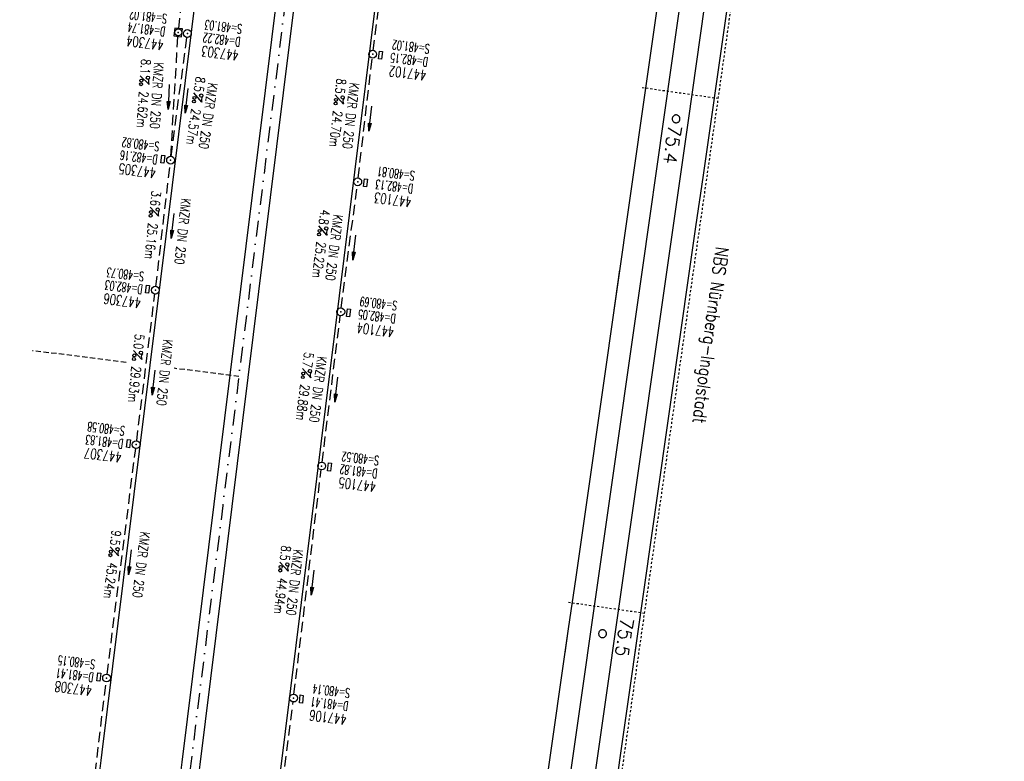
# Model space of a CAD drawing. Extents: x 459406 to 461721, y 413308 to 423218.
# Tile 36 of 256: x 460952 to 461141, y 414398 to 414541. Entities that reach past the tile are written whole.
import ezdxf
from ezdxf.enums import TextEntityAlignment as Align

# ---------------------------------------------------------------- set-up
doc = ezdxf.new("R2010")
doc.units = 0
doc.header["$LTSCALE"] = 2
doc.header["$MEASUREMENT"] = 0
for name, pattern in [('AUSGEZOGEN', [0]), ('GESTRICH-X2', [1.5, 1, -0.5]), ('GESTRICHELT', [0.75, 0.5, -0.25]), ('LT00', [0]), ('LT02', [0.4, 0.2, -0.2]), ('STRICHPT-X3', [3, 1.5, -0.75, 0, -0.75])]:
    doc.linetypes.add(name, pattern=pattern)
doc.layers.get('0').update_dxf_attribs({"linetype": 'AUSGEZOGEN'})
for name, color, linetype in [('ACHSE', 1, 'STRICHPT-X3'), ('FBR', 8, 'CONTINUOUS'), ('HEKTOM', 1, 'GESTRICHELT'), ('KANAL', 7, 'GESTRICH-X2'), ('LAGEPLAN', 15, 'AUSGEZOGEN'), ('NBS', 7, 'AUSGEZOGEN'), ('NBS-TRASSE', 7, 'CONTINUOUS'), ('PFEIL', 7, 'CONTINUOUS'), ('SCHACHTNR', 6, 'CONTINUOUS'), ('SCHSYMBOL', 7, 'AUSGEZOGEN'), ('TEXTO', 4, 'CONTINUOUS'), ('TEXTU', 4, 'CONTINUOUS')]:
    doc.layers.add(name, color=color, linetype=linetype)
doc.styles.add('ROMANS', font='romans.shx', dxfattribs={"width": 0.8})
doc.styles.get("Standard").update_dxf_attribs({"font": 'TXT.SHX'})

# ---------------------------------------------------------------- blocks, each defined once
blk = doc.blocks.new('GST')
at = {"color": 0}
blk.add_circle((0, 0), 0.75, dxfattribs=at)
blk.add_point((0, 0), dxfattribs=at)
blk = doc.blocks.new('13')
blk.add_lwpolyline([(0.76, 1.22), (-0.75, 1.22), (-0.75, 1.8), (0.76, 1.8)], close=True)
at = {"rotation": 180}
blk.add_blockref('GST', (0, 0), dxfattribs=at)
blk = doc.blocks.new('PROM')
blk.add_line((1.57, 1.82), (0.02, 0.02))
for centre, radius in [((0.32, 1.51), 0.317), ((0.94, 0.29), 0.283), ((1.64, 0.29), 0.283)]:
    blk.add_circle(centre, radius)
blk.add_arc((0.99, 2.68), 1.03, 239.1414, 303.3549)
blk = doc.blocks.new('PFEIL2')
at = {"color": 0}
for p, q in [((0.88, 0), (-2.4, -0.01)), ((0.88, -0.27), (0.88, 0.28)), ((0.88, 0.28), (2.43, 0.01)), ((0.91, 0.27), (0.88, 0.26)), ((0.97, 0.26), (0.88, 0.25)), ((1.02, 0.25), (0.88, 0.23)), ((1.07, 0.24), (0.88, 0.21)), ((1.13, 0.23), (0.88, 0.19)), ((1.18, 0.22), (0.88, 0.17)), ((1.24, 0.21), (0.88, 0.15)), ((1.29, 0.21), (0.88, 0.14)), ((1.34, 0.2), (0.88, 0.12)), ((1.4, 0.19), (0.88, 0.1)), ((1.45, 0.18), (0.88, 0.08)), ((1.51, 0.17), (0.88, 0.06)), ((1.56, 0.16), (0.88, 0.04)), ((1.61, 0.15), (0.88, 0.02)), ((1.67, 0.14), (0.88, 0.01)), ((1.72, 0.13), (0.88, -0.01)), ((1.78, 0.12), (0.88, -0.03)), ((1.83, 0.11), (0.88, -0.05)), ((1.88, 0.1), (0.88, -0.07)), ((1.94, 0.09), (0.88, -0.09)), ((2.05, 0.08), (0.88, -0.12)), ((1.99, 0.08), (0.88, -0.11)), ((2.1, 0.07), (0.88, -0.14)), ((2.15, 0.06), (0.88, -0.16)), ((2.21, 0.05), (0.88, -0.18)), ((2.26, 0.04), (0.88, -0.2)), ((2.32, 0.03), (0.88, -0.22)), ((2.37, 0.02), (0.88, -0.23)), ((2.42, 0.01), (0.88, -0.25)), ((2.43, 0.01), (0.88, -0.27))]:
    blk.add_line(p, q, dxfattribs=at)
blk = doc.blocks.new('17')
blk.add_lwpolyline([(-0.76, -1.22), (0.75, -1.22), (0.75, -1.8), (-0.76, -1.8)], close=True)
blk.add_blockref('GST', (0, 0))
blk = doc.blocks.new('20')
blk.add_lwpolyline([(-0.75, -0.75), (0.75, -0.75), (0.75, 0.75), (-0.75, 0.75)], close=True)
blk.add_circle((0, 0), 0.676)
blk.add_point((0, 0))

msp = doc.modelspace()

# ---------------------------------------------------------------- linework, layer by layer
at = {"layer": 'ACHSE', "flags": 128}
msp.add_lwpolyline([(460985.55, 416976.25), (460982.74, 416926.33), (460979.94, 416876.41), (460977.13, 416826.49), (460974.32, 416776.57), (460971.52, 416726.64), (460968.71, 416676.72), (460965.91, 416626.8), (460963.1, 416576.88, 0), (460961.73, 416552.57, 0), (460960.29, 416526.96, -0.000009), (460958.89, 416502, 0.00001), (460957.49, 416477.04, 0.000001), (460956.79, 416464.56, -0.000001), (460956.08, 416452.08), (460954.68, 416427.12), (460953.28, 416402.16), (460951.88, 416377.2, 0.000027), (460951.18, 416364.91, -0.000114), (460950.49, 416352.62, -0.000169), (460950.49, 416352.58, 0.000019), (460950.47, 416352.23, 0.002347), (460949.96, 416342.5, 0.0015), (460949.28, 416327.26, 0.002663), (460948.89, 416316.3, 0.002084), (460948.51, 416302.28, 0.002087), (460948.28, 416289.78, 0.002085), (460948.16, 416277.28, 0.002085), (460948.14, 416264.78, 0.002085), (460948.22, 416252.28, 0.002086), (460948.41, 416239.77, 0.002088), (460948.7, 416227.28, 0.002084), (460949.09, 416214.79, 0.002083), (460949.59, 416202.3, 0.002081), (460950.2, 416189.81, 0.002082), (460950.91, 416177.34, 0.002086), (460951.72, 416164.86, 0.002086), (460952.64, 416152.4, 0.002087), (460953.65, 416139.94, 0.002084), (460954.78, 416127.49, 0.002085), (460956.01, 416115.04, 0.002088), (460957.34, 416102.62, 0.002086), (460958.77, 416090.21, 0.002083), (460960.31, 416077.8, 0.002082), (460961.96, 416065.39, 0.002087), (460963.7, 416053.03, 0.002086), (460965.55, 416040.67, 0.002083), (460967.5, 416028.32, 0.00208), (460969.55, 416015.99, 0.002081), (460971.71, 416003.67, 0.002087), (460973.97, 415991.38, 0.002089), (460976.33, 415979.11, 0.002087), (460978.79, 415966.87, 0.002082), (460981.36, 415954.62, 0.002082), (460984.15, 415941.87, 0.002276), (460986.8, 415930.22, 0.001902), (460990.24, 415915.65, 0.002837), (460992.65, 415905.91, 0.000643), (460995.49, 415894.71, 0.001405), (460996.81, 415889.6, 0), (460998.53, 415883.01, 0.000001), (460998.87, 415881.7), (461005.19, 415857.51, 0.000017), (461008.35, 415845.42, -0.000015), (461011.51, 415833.32, -0.000002), (461014.67, 415821.23, -0.000002), (461017.83, 415809.14, -0.000001), (461020.99, 415797.04, 0.000005), (461024.15, 415784.95), (461030.47, 415760.76), (461036.79, 415736.57, 0.000028), (461038.98, 415728.17, -0.000015), (461041.18, 415719.76, -0.00065), (461041.49, 415718.58, -0.000124), (461043.09, 415712.38, -0.002577), (461045.47, 415702.95, -0.001641), (461049.08, 415688.11, -0.002531), (461051.66, 415677.11, -0.002087), (461054.67, 415663.74, -0.002079), (461057.31, 415651.53, -0.002077), (461059.85, 415639.28, -0.002078), (461062.3, 415627.01, -0.002083), (461064.63, 415614.74, -0.002085), (461066.86, 415602.46, -0.00208), (461068.99, 415590.13, -0.00208), (461071.02, 415577.79, -0.002082), (461072.95, 415565.44, -0.002086), (461074.77, 415553.08, -0.002086), (461076.49, 415540.7, -0.002081), (461078.11, 415528.31, -0.002078), (461079.62, 415515.89, -0.00208), (461081.03, 415503.45, -0.002087), (461082.34, 415491.04, -0.002085), (461083.54, 415478.62, -0.002078), (461084.64, 415466.15, -0.002076), (461085.64, 415453.67, -0.002082), (461086.53, 415441.22, -0.002088), (461087.32, 415428.75, -0.002085), (461088, 415416.26, -0.002081), (461088.58, 415403.77, -0.002082), (461089.06, 415391.28, -0.00208), (461089.43, 415378.79, -0.002078), (461089.7, 415366.29, -0.002082), (461089.86, 415353.79, -0.002085), (461089.92, 415341.29, -0.002085), (461089.88, 415328.8, -0.002082), (461089.73, 415316.3, -0.002078), (461089.48, 415303.79, -0.00208), (461089.12, 415291.3, -0.002082), (461088.66, 415278.81, -0.002084), (461088.09, 415266.33, -0.002082), (461087.43, 415253.85, -0.00208), (461086.65, 415241.37, -0.002079), (461085.78, 415228.9, -0.00208), (461084.8, 415216.44, -0.002085), (461083.63, 415203.06, -0.002418), (461082.53, 415191.54, -0.001753), (461080.94, 415176.37, -0.002741), (461079.84, 415166.68, -0.000279), (461078.8, 415158.04, -0.000933), (461078.49, 415155.46, -0.000004), (461077.26, 415145.58, -0.00001), (461076.8, 415141.87), (461073.72, 415117.06, 0.000001), (461071.82, 415101.73, 0.000001), (461070.64, 415092.25, 0.000018), (461069.1, 415079.85, -0.000014), (461067.56, 415067.44, -0.000008), (461066.02, 415055.04, 0.000011), (461064.48, 415042.63), (461058.33, 414993.01), (461052.17, 414943.39, -0.000009), (461049.09, 414918.58, 0.000009), (461046.01, 414893.77), (461039.85, 414844.16), (461033.69, 414794.54), (461027.53, 414744.92, -0.00001), (461024.45, 414720.11, 0.00001), (461021.37, 414695.3, 0.000001), (461018.29, 414670.49, -0.000001), (461015.21, 414645.68, 0), (461011.18, 414613.23, -0.000001), (461009.05, 414596.06, -0.000009), (461005.97, 414571.25, 0.00001), (461002.89, 414546.44), (460996.73, 414496.82), (460990.57, 414447.2), (460984.41, 414397.58, -0.000009), (460981.33, 414372.77, 0.000009), (460978.25, 414347.96), (460972.09, 414298.34), (460965.94, 414248.72), (460959.78, 414199.11, -0.00001), (460956.7, 414174.3, 0.00001), (460953.62, 414149.49, 0.000001), (460950.54, 414124.68, -0.000001), (460947.46, 414099.87, 0), (460943.43, 414067.42, -0.000001), (460941.3, 414050.25, -0.000009), (460938.22, 414025.44, 0.00001), (460935.14, 414000.63), (460928.98, 413951.01), (460922.82, 413901.39, 0.000001), (460919.74, 413876.58, -0.000001), (460916.66, 413851.77, -0.00001), (460913.58, 413826.96, 0.00001), (460910.5, 413802.15), (460904.34, 413752.53), (460898.18, 413702.91), (460892.03, 413653.29, -0.00001), (460888.95, 413628.49, 0.00001), (460885.86, 413603.68, 0.000001), (460882.79, 413578.87, -0.000001), (460879.71, 413554.06, 0), (460875.68, 413521.61, -0.000001), (460873.55, 413504.44, -0.000009), (460870.47, 413479.63, 0.00001), (460867.39, 413454.82), (460861.23, 413405.2), (460855.07, 413355.58, -0.000004), (460853.23, 413340.79, -0.000002), (460849.4, 413309.93)], format="xyb", dxfattribs=at)
at = {"layer": 'FBR'}
for points in [[(461038.15, 414844.69), (461038.11, 414844.37), (461031.95, 414794.75), (461025.79, 414745.13, -0.00001), (461022.71, 414720.32, 0.00001), (461019.63, 414695.51, 0.000001), (461016.55, 414670.7), (461013.47, 414645.89), (461009.45, 414613.45), (461007.31, 414596.27, -0.000009), (461004.23, 414571.47, 0.00001), (461001.15, 414546.66), (460995, 414497.04), (460988.84, 414447.42), (460982.68, 414397.8, -0.000009), (460979.6, 414372.99, 0.000009), (460976.52, 414348.18)], [(461041.63, 414844.28), (461041.58, 414843.94), (461035.42, 414794.32), (461029.27, 414744.7, -0.00001), (461026.19, 414719.89, 0.00001), (461023.11, 414695.08, 0.000001), (461020.03, 414670.27), (461016.95, 414645.46), (461012.92, 414613.01), (461010.79, 414595.84, -0.000009), (461007.71, 414571.03, 0.00001), (461004.63, 414546.22), (460998.47, 414496.61), (460992.31, 414446.99), (460986.15, 414397.37, -0.000009), (460983.07, 414372.56, 0.000009), (460979.99, 414347.75)], [(461055.77, 414832.43), (461050.81, 414792.41), (461044.65, 414742.79, -0.00001), (461041.57, 414717.98, 0.00001), (461038.49, 414693.17, 0.000001), (461035.41, 414668.36), (461032.33, 414643.55), (461028.3, 414611.11), (461026.17, 414593.93, -0.000009), (461023.09, 414569.12, 0.00001), (461020.01, 414544.32), (461013.85, 414494.7), (461007.69, 414445.08), (461001.53, 414395.46, -0.000009), (460998.45, 414370.65, 0.000009), (460995.37, 414345.84)], [(461070.08, 415101.95, 0.000001), (461068.91, 415092.47, 0.000018)], [(461073.56, 415101.52, 0.000001), (461072.38, 415092.04, 0.000018)], [(461088.69, 415099.64, 0.000001), (461087.51, 415090.16, 0.000018)], [(460985.9, 414549.59, 0), (460985.77, 414548.56), (460979.61, 414498.95), (460973.45, 414449.33), (460967.3, 414399.71, -0.000009), (460964.22, 414374.9, 0.000009), (460961.14, 414350.09), (460954.98, 414300.47), (460948.82, 414250.85), (460942.66, 414201.23, -0.00001), (460939.58, 414176.42, 0.00001), (460936.5, 414151.61, 0.000001), (460933.42, 414126.8), (460930.34, 414101.99), (460926.31, 414069.54), (460924.18, 414052.37, -0.000009), (460921.1, 414027.56, 0.00001), (460918.02, 414002.75), (460911.86, 413953.13), (460905.7, 413903.52, 0.000001), (460902.62, 413878.71, -0.000001), (460899.54, 413853.9, -0.00001), (460896.46, 413829.09, 0.00001), (460893.38, 413804.28)], [(460951.88, 414149.7, 0.000001), (460948.8, 414124.89)], [(460955.35, 414149.27, 0.000001), (460952.27, 414124.46)], [(460970.74, 414147.36, 0.000001), (460967.66, 414122.55)], [(460921.08, 413901.61, 0.000001), (460918, 413876.8, -0.000001), (460914.93, 413851.99, -0.00001)], [(460924.56, 413901.18, 0.000001), (460921.48, 413876.37, -0.000001), (460918.4, 413851.56, -0.00001)], [(460939.94, 413899.27, 0.000001), (460936.86, 413874.46, -0.000001), (460933.78, 413849.65, -0.00001)]]:
    msp.add_lwpolyline(points, format="xyb", dxfattribs=at)
at = {"layer": 'HEKTOM'}
for p, q in [((460971.96, 414474.7), (460953.97, 414476.94)), ((460993.66, 414472), (460981.18, 414473.55))]:
    msp.add_line(p, q, dxfattribs=at)
at = {"layer": 'KANAL'}
for p, q in [((460982.09, 414538.91), (460985, 414562.84)), ((461019.5, 414534.69), (461022.5, 414558)), ((460980.56, 414514.31), (460981.94, 414537.41)), ((460980.62, 414514.31), (460983.66, 414537.19)), ((461016.59, 414510.16), (461019.31, 414533.19)), ((460977.69, 414489.31), (460980.44, 414512.81)), ((461013.34, 414485.16), (461016.41, 414508.66)), ((460974, 414459.62), (460977.5, 414487.84)), ((461009.66, 414455.5), (461013.16, 414483.66)), ((460968.31, 414414.75), (460973.81, 414458.12)), ((461004.25, 414410.88), (461009.47, 414454)), ((460962.44, 414365.94), (460968.12, 414413.25)), ((460998, 414361.28), (461004.09, 414409.41))]:
    msp.add_line(p, q, dxfattribs=at)
at = {"layer": 'LAGEPLAN', "linetype": 'LT02'}
for p, q in [((461085.85, 414525.41), (461099.87, 414624.45)), ((461085.85, 414525.41), (461071.07, 414527.52)), ((461071.68, 414426.42), (461085.85, 414525.41)), ((461071.68, 414426.42), (461056.93, 414428.53)), ((461057.54, 414327.42), (461071.68, 414426.42))]:
    msp.add_line(p, q, dxfattribs=at)
at = {"layer": 'LAGEPLAN', "linetype": 'LT00'}
for p, q in [((461088.6, 414550.27), (461087.18, 414540.37)), ((461073.98, 414542.25), (461072.57, 414532.35)), ((461087.18, 414540.37), (461085.77, 414530.47)), ((461072.57, 414532.35), (461071.16, 414522.46)), ((461085.77, 414530.47), (461084.34, 414520.57)), ((461071.16, 414522.46), (461069.74, 414512.56)), ((461084.34, 414520.57), (461082.92, 414510.67)), ((461069.74, 414512.56), (461068.33, 414502.66)), ((461082.92, 414510.67), (461081.5, 414500.78)), ((461068.33, 414502.66), (461066.92, 414492.76)), ((461081.5, 414500.78), (461080.08, 414490.88)), ((461066.92, 414492.76), (461065.5, 414482.86)), ((461066.88, 414492.49), (461065.5, 414482.86)), ((461080.08, 414490.88), (461078.67, 414480.98)), ((461065.5, 414482.86), (461064.09, 414472.96)), ((461065.5, 414482.86), (461064.09, 414472.96)), ((461078.67, 414480.98), (461077.25, 414471.08)), ((461064.09, 414472.96), (461062.67, 414463.06)), ((461077.25, 414471.08), (461075.84, 414461.18)), ((461062.67, 414463.06), (461061.26, 414453.16)), ((461062.67, 414463.06), (461061.26, 414453.16)), ((461075.84, 414461.18), (461074.42, 414451.28)), ((461061.26, 414453.16), (461059.84, 414443.26)), ((461074.42, 414451.28), (461073.01, 414441.38)), ((461059.84, 414443.26), (461058.43, 414433.36)), ((461073.01, 414441.38), (461071.6, 414431.48)), ((461058.43, 414433.36), (461057.01, 414423.46)), ((461071.6, 414431.48), (461070.18, 414421.58)), ((461057.01, 414423.46), (461055.6, 414413.56)), ((461057.01, 414423.46), (461056.35, 414418.84)), ((461070.18, 414421.58), (461068.77, 414411.68)), ((461070.18, 414421.58), (461069.79, 414418.84)), ((461055.6, 414413.56), (461054.19, 414403.66)), ((461068.77, 414411.68), (461067.35, 414401.78)), ((461054.19, 414403.66), (461052.77, 414393.76)), ((461067.35, 414401.78), (461065.94, 414391.88))]:
    msp.add_line(p, q, dxfattribs=at)
at = {"layer": 'NBS-TRASSE'}
for p, q in [((461077.64, 414522.26), (461077.55, 414522.24)), ((461077.74, 414522.26), (461077.64, 414522.26)), ((461077.83, 414522.26), (461077.74, 414522.26)), ((461077.92, 414522.24), (461077.83, 414522.26)), ((461075.4, 414521.85), (461071.22, 414492.49)), ((461080.08, 414521.17), (461075.96, 414492.49)), ((461077, 414521.66), (461076.99, 414521.56)), ((461076.99, 414521.56), (461076.99, 414521.47)), ((461076.99, 414521.47), (461077, 414521.37)), ((461077.02, 414521.75), (461077, 414521.66)), ((461077, 414521.37), (461077.02, 414521.28)), ((461077.06, 414521.83), (461077.02, 414521.75)), ((461077.02, 414521.28), (461077.06, 414521.2)), ((461077.1, 414521.92), (461077.06, 414521.83)), ((461077.06, 414521.2), (461077.1, 414521.11)), ((461077.16, 414521.99), (461077.1, 414521.92)), ((461077.1, 414521.11), (461077.16, 414521.04)), ((461077.22, 414522.06), (461077.16, 414521.99)), ((461077.16, 414521.04), (461077.22, 414520.97)), ((461077.3, 414522.12), (461077.22, 414522.06)), ((461077.22, 414520.97), (461077.3, 414520.91)), ((461077.38, 414522.17), (461077.3, 414522.12)), ((461077.3, 414520.91), (461077.38, 414520.86)), ((461077.46, 414522.21), (461077.38, 414522.17)), ((461077.38, 414520.86), (461077.46, 414520.82)), ((461077.55, 414522.24), (461077.46, 414522.21)), ((461077.46, 414520.82), (461077.55, 414520.79)), ((461077.55, 414520.79), (461077.64, 414520.77)), ((461077.64, 414520.77), (461077.74, 414520.76)), ((461077.74, 414520.76), (461077.83, 414520.77)), ((461077.83, 414520.77), (461077.92, 414520.79)), ((461078.01, 414522.21), (461077.92, 414522.24)), ((461077.92, 414520.79), (461078.01, 414520.82)), ((461078.1, 414522.17), (461078.01, 414522.21)), ((461078.01, 414520.82), (461078.1, 414520.86)), ((461078.18, 414522.12), (461078.1, 414522.17)), ((461078.1, 414520.86), (461078.18, 414520.91)), ((461078.25, 414522.06), (461078.18, 414522.12)), ((461078.18, 414520.91), (461078.25, 414520.97)), ((461078.31, 414521.99), (461078.25, 414522.06)), ((461078.25, 414520.97), (461078.31, 414521.04)), ((461078.37, 414521.92), (461078.31, 414521.99)), ((461078.31, 414521.04), (461078.37, 414521.11)), ((461078.42, 414521.83), (461078.37, 414521.92)), ((461078.37, 414521.11), (461078.42, 414521.2)), ((461078.45, 414521.75), (461078.42, 414521.83)), ((461078.42, 414521.2), (461078.45, 414521.28)), ((461078.47, 414521.66), (461078.45, 414521.75)), ((461078.45, 414521.28), (461078.47, 414521.37)), ((461078.49, 414521.56), (461078.47, 414521.66)), ((461078.47, 414521.37), (461078.49, 414521.47)), ((461078.49, 414521.47), (461078.49, 414521.56)), ((461071.22, 414492.49), (461047.12, 414323.86)), ((461075.96, 414492.49), (461051.77, 414323.19)), ((461062.86, 414422.66), (461062.84, 414422.57)), ((461062.86, 414422.66), (461062.84, 414422.57)), ((461062.84, 414422.57), (461062.84, 414422.47)), ((461062.84, 414422.57), (461062.84, 414422.47)), ((461062.84, 414422.47), (461062.86, 414422.38)), ((461062.84, 414422.47), (461062.86, 414422.38)), ((461062.88, 414422.75), (461062.86, 414422.66)), ((461062.88, 414422.75), (461062.86, 414422.66)), ((461062.86, 414422.38), (461062.88, 414422.29)), ((461062.86, 414422.38), (461062.88, 414422.29)), ((461062.91, 414422.84), (461062.88, 414422.75)), ((461062.91, 414422.84), (461062.88, 414422.75)), ((461062.88, 414422.29), (461062.91, 414422.2)), ((461062.88, 414422.29), (461062.91, 414422.2)), ((461062.96, 414422.92), (461062.91, 414422.84)), ((461062.96, 414422.92), (461062.91, 414422.84)), ((461062.91, 414422.2), (461062.96, 414422.12)), ((461062.91, 414422.2), (461062.96, 414422.12)), ((461063.01, 414423), (461062.96, 414422.92)), ((461063.01, 414423), (461062.96, 414422.92)), ((461062.96, 414422.12), (461063.01, 414422.04)), ((461062.96, 414422.12), (461063.01, 414422.04)), ((461063.08, 414423.07), (461063.01, 414423)), ((461063.08, 414423.07), (461063.01, 414423)), ((461063.01, 414422.04), (461063.08, 414421.97)), ((461063.01, 414422.04), (461063.08, 414421.97)), ((461063.15, 414423.13), (461063.08, 414423.07)), ((461063.15, 414423.13), (461063.08, 414423.07)), ((461063.08, 414421.97), (461063.15, 414421.91)), ((461063.08, 414421.97), (461063.15, 414421.91)), ((461063.23, 414423.18), (461063.15, 414423.13)), ((461063.23, 414423.18), (461063.15, 414423.13)), ((461063.15, 414421.91), (461063.23, 414421.86)), ((461063.15, 414421.91), (461063.23, 414421.86)), ((461063.32, 414423.22), (461063.23, 414423.18)), ((461063.32, 414423.22), (461063.23, 414423.18)), ((461063.41, 414423.25), (461063.32, 414423.22)), ((461063.41, 414423.25), (461063.32, 414423.22)), ((461063.5, 414423.26), (461063.41, 414423.25)), ((461063.5, 414423.26), (461063.41, 414423.25)), ((461063.59, 414423.27), (461063.5, 414423.26)), ((461063.59, 414423.27), (461063.5, 414423.26)), ((461063.69, 414423.26), (461063.59, 414423.27)), ((461063.69, 414423.26), (461063.59, 414423.27)), ((461063.78, 414423.25), (461063.69, 414423.26)), ((461063.78, 414423.25), (461063.69, 414423.26)), ((461063.87, 414423.22), (461063.78, 414423.25)), ((461063.87, 414423.22), (461063.78, 414423.25)), ((461063.95, 414423.18), (461063.87, 414423.22)), ((461063.95, 414423.18), (461063.87, 414423.22)), ((461064.03, 414423.13), (461063.95, 414423.18)), ((461064.03, 414423.13), (461063.95, 414423.18)), ((461063.95, 414421.86), (461064.03, 414421.91)), ((461063.95, 414421.86), (461064.03, 414421.91)), ((461064.11, 414423.07), (461064.03, 414423.13)), ((461064.11, 414423.07), (461064.03, 414423.13)), ((461064.03, 414421.91), (461064.11, 414421.97)), ((461064.03, 414421.91), (461064.11, 414421.97)), ((461064.17, 414423), (461064.11, 414423.07)), ((461064.17, 414423), (461064.11, 414423.07)), ((461064.11, 414421.97), (461064.17, 414422.04)), ((461064.11, 414421.97), (461064.17, 414422.04)), ((461064.23, 414422.92), (461064.17, 414423)), ((461064.23, 414422.92), (461064.17, 414423)), ((461064.17, 414422.04), (461064.23, 414422.12)), ((461064.17, 414422.04), (461064.23, 414422.12)), ((461064.27, 414422.84), (461064.23, 414422.92)), ((461064.27, 414422.84), (461064.23, 414422.92)), ((461064.23, 414422.12), (461064.27, 414422.2)), ((461064.23, 414422.12), (461064.27, 414422.2)), ((461064.31, 414422.75), (461064.27, 414422.84)), ((461064.31, 414422.75), (461064.27, 414422.84)), ((461064.27, 414422.2), (461064.31, 414422.29)), ((461064.27, 414422.2), (461064.31, 414422.29)), ((461064.33, 414422.66), (461064.31, 414422.75)), ((461064.33, 414422.66), (461064.31, 414422.75)), ((461064.31, 414422.29), (461064.33, 414422.38)), ((461064.31, 414422.29), (461064.33, 414422.38)), ((461064.34, 414422.57), (461064.33, 414422.66)), ((461064.34, 414422.57), (461064.33, 414422.66)), ((461064.33, 414422.38), (461064.34, 414422.47)), ((461064.33, 414422.38), (461064.34, 414422.47)), ((461064.34, 414422.47), (461064.34, 414422.57)), ((461064.34, 414422.47), (461064.34, 414422.57)), ((461063.23, 414421.86), (461063.32, 414421.82)), ((461063.23, 414421.86), (461063.32, 414421.82)), ((461063.32, 414421.82), (461063.41, 414421.79)), ((461063.32, 414421.82), (461063.41, 414421.79)), ((461063.41, 414421.79), (461063.5, 414421.78)), ((461063.41, 414421.79), (461063.5, 414421.78)), ((461063.5, 414421.78), (461063.59, 414421.77)), ((461063.5, 414421.78), (461063.59, 414421.77)), ((461063.59, 414421.77), (461063.69, 414421.78)), ((461063.59, 414421.77), (461063.69, 414421.78)), ((461063.69, 414421.78), (461063.78, 414421.79)), ((461063.69, 414421.78), (461063.78, 414421.79)), ((461063.78, 414421.79), (461063.87, 414421.82)), ((461063.78, 414421.79), (461063.87, 414421.82)), ((461063.87, 414421.82), (461063.95, 414421.86)), ((461063.87, 414421.82), (461063.95, 414421.86))]:
    msp.add_line(p, q, dxfattribs=at)
for points in [[(461092.11, 414640.92), (461089.41, 414620.85), (461075.4, 414521.85)], [(461096.74, 414640.34), (461094.03, 414620.22), (461080.08, 414521.17)]]:
    msp.add_lwpolyline(points, dxfattribs=at)

# ---------------------------------------------------------------- block references
at = {"layer": 'PFEIL'}
for p, rotation in [((460980.21, 414525.74), 266.5636), ((460983.62, 414524.99), 262.4246), ((461018.95, 414521.56), 263.2887), ((460980.92, 414500.93), 263.3387), ((461015.88, 414496.78), 262.5774), ((460977.26, 414470.78), 262.8961), ((461012.41, 414469.46), 262.9059), ((460972.74, 414436.26), 262.7712), ((461007.86, 414432.33), 263.1055)]:
    msp.add_blockref('PFEIL2', p, dxfattribs=dict(at, rotation=rotation))
at = {"layer": 'SCHSYMBOL'}
for name, p, rotation in [('20', (460982, 414538.15), 262.924), ('GST', (460983.76, 414537.92), 262.9240000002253), ('13', (461019.4, 414533.95), 262.924), ('17', (460980.52, 414513.57), 262.924), ('13', (461016.52, 414509.41), 262.924), ('17', (460977.6, 414488.58), 262.924), ('13', (461013.26, 414484.41), 262.924), ('17', (460973.9, 414458.88), 262.924), ('13', (461009.57, 414454.76), 262.924), ('17', (460968.21, 414414), 262.924), ('13', (461004.17, 414410.14), 262.924)]:
    msp.add_blockref(name, p, dxfattribs=dict(at, rotation=rotation))
at = {"layer": 'TEXTU'}
for p, rotation in [((460974.67, 414529.83), 266.3135011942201), ((460984.96, 414526.52), 261.8065702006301), ((461012.15, 414526.13), 263.6474546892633), ((460976.57, 414504.55), 263.9859097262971), ((461008.99, 414500.94), 262.9248189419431), ((460973.35, 414477), 264.2368399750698), ((461005.87, 414473.52), 262.9058999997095), ((460968.86, 414439.27), 262.9589127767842), ((461001.51, 414436.32), 263.5189949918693)]:
    msp.add_blockref('PROM', p, dxfattribs=dict(at, rotation=rotation))

# ---------------------------------------------------------------- texts
at = {"layer": 'NBS', "style": 'ROMANS', "oblique": 360, "width": 0.8}
msp.add_text('NBS Nürnberg-Ingolstadt', height=2.5, rotation=262.4386, dxfattribs=at).set_placement((461085.41, 414497))
at = {"layer": 'NBS-TRASSE', "linetype": 'LT00', "oblique": 0}
msp.add_text('75.4', height=2.5, rotation=261.8768, dxfattribs=at).set_placement((461076.32, 414520.45))
at = {"layer": 'NBS-TRASSE', "oblique": 0}
msp.add_text('75.5', height=2.5, rotation=261.8698, dxfattribs=at).set_placement((461067.1, 414425.7))
at = {"layer": 'SCHACHTNR', "style": 'ROMANS'}
for s, height, width, p in [('S=481.02', 1.8, 0.6, (460979.91, 414541.62)), ('D=481.74', 1.8, 0.6, (460979.59, 414539.16)), ('S=481.03', 1.8, 0.6, (460994.36, 414539.65)), ('447304', 2, 0.7, (460979.28, 414536.66)), ('D=482.22', 1.8, 0.6, (460994.05, 414537.18)), ('S=481.02', 1.8, 0.6, (461030.43, 414535.82)), ('447303', 2, 0.7, (460993.73, 414534.68)), ('D=482.15', 1.8, 0.6, (461030.11, 414533.32)), ('447102', 2, 0.7, (461029.8, 414530.85)), ('S=480.82', 1.8, 0.6, (460978.44, 414517.06)), ('D=482.16', 1.8, 0.6, (460978.12, 414514.56)), ('447305', 2, 0.7, (460977.81, 414512.09)), ('S=480.81', 1.8, 0.6, (461027.57, 414511.43)), ('D=482.13', 1.8, 0.6, (461027.26, 414508.96)), ('447103', 2, 0.7, (461026.95, 414506.49)), ('S=480.73', 1.8, 0.6, (460975.5, 414492.06)), ('D=482.03', 1.8, 0.6, (460975.22, 414489.59)), ('447306', 2, 0.7, (460974.91, 414487.09)), ('S=480.69', 1.8, 0.6, (461024.2, 414486.44)), ('D=482.05', 1.8, 0.6, (461023.92, 414483.97)), ('447104', 2, 0.7, (461023.61, 414481.47)), ('S=480.58', 1.8, 0.6, (460971.81, 414462.38)), ('D=481.83', 1.8, 0.6, (460971.5, 414459.88)), ('447307', 2, 0.7, (460971.19, 414457.41)), ('S=480.52', 1.8, 0.6, (461020.7, 414456.65)), ('D=481.82', 1.8, 0.6, (461020.39, 414454.18)), ('447105', 2, 0.7, (461020.11, 414451.72)), ('S=480.15', 1.8, 0.6, (460966.12, 414417.47)), ('D=481.41', 1.8, 0.6, (460965.81, 414415)), ('447308', 2, 0.7, (460965.5, 414412.53)), ('S=480.14', 1.8, 0.6, (461015.11, 414411.95)), ('D=481.41', 1.8, 0.6, (461014.79, 414409.45)), ('447106', 2, 0.7, (461014.48, 414406.98))]:
    msp.add_text(s, height=height, rotation=172.924, dxfattribs=dict(at, width=width)).set_placement(p)
at = {"layer": 'TEXTO', "style": 'ROMANS', "width": 0.75}
for rotation, p in [(266.3135, (460976.98, 414526.04)), (261.8066, (460986.87, 414522.2)), (263.6475, (461014.29, 414522.2)), (263.9859, (460981.96, 414499.97)), (262.9248, (461011.09, 414496.88)), (264.2368, (460978.48, 414472.8)), (262.9059, (461007.99, 414469.6)), (262.9589, (460973.98, 414435.88)), (263.519, (461003.47, 414432.47))]:
    msp.add_text('KMZR DN 250', height=1.8, rotation=rotation, dxfattribs=at).set_placement(p, align=Align.CENTER)
at = {"layer": 'TEXTU', "style": 'ROMANS', "width": 0.75}
for s, rotation, p in [('8.1', 266.3135, (460974.89, 414533.05)), ('8.5', 261.8066, (460985.42, 414529.7)), ('8.5', 263.6475, (461012.49, 414529.34)), ('24.62m', 266.3135, (460974.48, 414526.83)), ('24.57m', 261.8066, (460984.54, 414523.56)), ('24.70m', 263.6475, (461011.81, 414523.14)), ('3.6', 263.9859, (460976.91, 414507.75)), ('4.8', 262.9248, (461009.37, 414504.14)), ('25.16m', 263.9859, (460976.26, 414501.55)), ('25.22m', 262.9248, (461008.63, 414497.95)), ('5.0', 264.2368, (460973.68, 414480.2)), ('5.7', 262.9059, (461006.25, 414476.72)), ('29.93m', 264.2368, (460973.05, 414474)), ('29.88m', 262.9059, (461005.5, 414470.54)), ('9.5', 262.9589, (460969.24, 414442.47)), ('8.5', 263.519, (461001.88, 414439.54)), ('45.24m', 262.9589, (460968.48, 414436.28)), ('44.94m', 263.519, (461001.17, 414433.34))]:
    msp.add_text(s, height=1.8, rotation=rotation, dxfattribs=at).set_placement(p)

doc.saveas('drawing.dxf')
